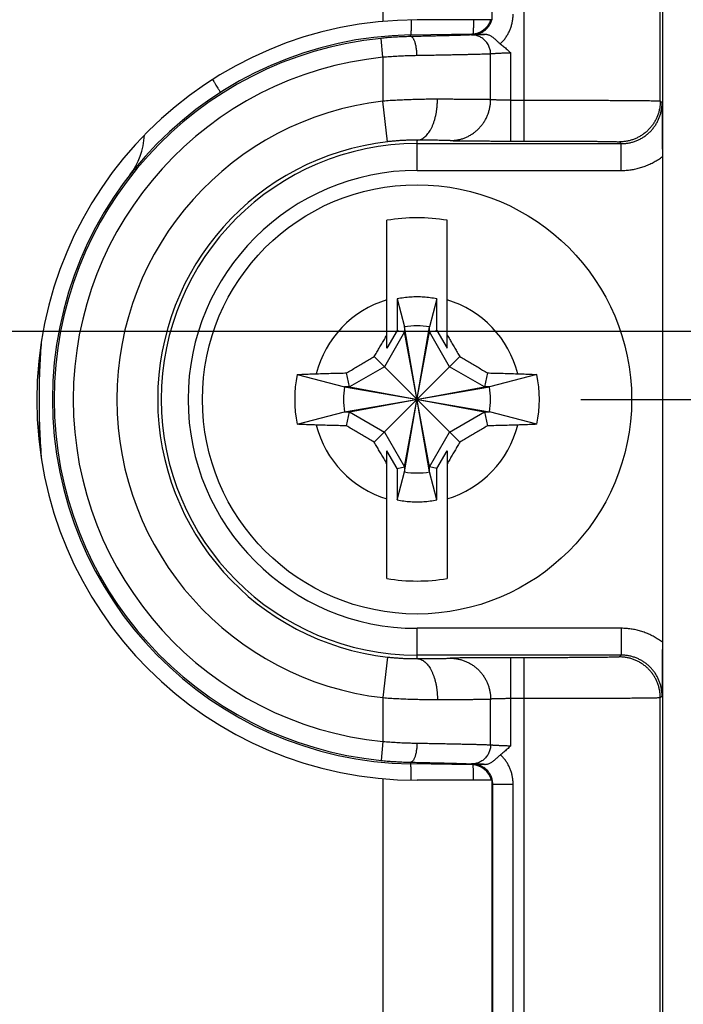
# Model space of a CAD drawing. Header units: inches. Extents: x 0 to 22, y 0 to 17.
# Tile 38 of 49: x 12.215 to 12.702, y 13.235 to 13.958. Entities that reach past the tile are written whole.
import ezdxf

# ---------------------------------------------------------------- set-up
doc = ezdxf.new("R2010")
doc.units = ezdxf.units.IN
doc.header["$LTSCALE"] = 1.21
doc.header["$MEASUREMENT"] = 0
doc.layers.get('0').update_dxf_attribs({"linetype": 'CONTINUOUS'})
doc.layers.add('DIMENSIONS', color=7, linetype='CONTINUOUS')
doc.styles.get("Standard").update_dxf_attribs({"font": 'txt', "width": 0.8})
doc.dimstyles.new('DIMSTYLE_1', dxfattribs={"dimtxt": 0.125, "dimasz": 0.18, "dimexe": 0.18, "dimexo": 0.0625, "dimgap": 0.09, "dimtad": 0, "dimtih": 1, "dimtoh": 1, "dimdec": 3, "dimzin": 4, "dimdsep": 46, "dimtxsty": 'STANDARD', "dimblk": '_FILLED', "dimblk1": '_FILLED', "dimblk2": '_FILLED', "dimcen": 0.09, "dimadec": 0, "dimazin": 0, "dimtp": 0.01, "dimtm": 0.01, "dimtfac": 1, "dimtdec": 3, "dimtofl": 0, "dimtmove": 0, "dimatfit": 3, "dimldrblk": '_FILLED', "dimfxl": 1, "dimtolj": 1, "dimtzin": 4, "dimarcsym": 0})

# ---------------------------------------------------------------- blocks, each defined once
blk = doc.blocks.new('_FILLED')
at = {"color": 0, "linetype": 'BYBLOCK'}
blk.add_solid([(0, 0), (-1, 0.1736), (-1, -0.1736)], dxfattribs=at)
blk = doc.blocks.new('*D7')
at = {"layer": 'DIMENSIONS', "color": 2, "linetype": 'CONTINUOUS'}
for p, q in [((9.70435, 14.44069), (9.70435, 16.0486)), ((11.93824, 13.75354), (11.93824, 16.0486)), ((9.70435, 15.9236), (9.34435, 15.9236)), ((11.93824, 15.9236), (12.29824, 15.9236))]:
    blk.add_line(p, q, dxfattribs=at)
at = {"layer": 'DIMENSIONS', "color": 2, "linetype": 'CONTINUOUS', "xscale": 0.18, "yscale": 0.18, "zscale": 0.18}
blk.add_blockref('_FILLED', (9.70435, 15.9236), dxfattribs=at)
at = {"layer": 'DIMENSIONS', "color": 2, "linetype": 'CONTINUOUS', "xscale": 0.18, "yscale": 0.18, "zscale": 0.18, "rotation": 180}
blk.add_blockref('_FILLED', (11.93824, 15.9236), dxfattribs=at)
at = {"layer": 'DIMENSIONS', "color": 2, "linetype": 'CONTINUOUS', "width": 0.8}
for s, p in [('[', (10.82935, 15.8611)), (']', (11.42935, 15.8611)), ('2.234', (10.20435, 15.8611)), ('56.74', (10.92935, 15.8611))]:
    blk.add_text(s, height=0.125, dxfattribs=at).set_placement(p)
blk = doc.blocks.new('*D8')
at = {"layer": 'DIMENSIONS', "color": 2, "linetype": 'CONTINUOUS'}
for p, q in [((13.43635, 14.07558), (13.43635, 14.79191)), ((13.43635, 14.79191), (13.70785, 14.79191)), ((12.71543, 14.42197), (13.56135, 14.42197)), ((13.43635, 14.42197), (13.43635, 14.07558)), ((13.43635, 13.72918), (13.43635, 14.07558)), ((11.96635, 13.72918), (13.56135, 13.72918))]:
    blk.add_line(p, q, dxfattribs=at)
at = {"layer": 'DIMENSIONS', "color": 2, "linetype": 'CONTINUOUS', "xscale": 0.18, "yscale": 0.18, "zscale": 0.18}
for p, rotation in [((13.43635, 14.42197), 90), ((13.43635, 13.72918), 270)]:
    blk.add_blockref('_FILLED', p, dxfattribs=dict(at, rotation=rotation))
at = {"layer": 'DIMENSIONS', "color": 2, "linetype": 'CONTINUOUS', "width": 0.8}
for s, p in [('[', (14.29535, 14.72941)), (']', (14.79535, 14.72941)), ('.693', (13.77035, 14.72941)), ('17.6', (14.39535, 14.72941))]:
    blk.add_text(s, height=0.125, dxfattribs=at).set_placement(p)
blk = doc.blocks.new('*D9')
at = {"layer": 'DIMENSIONS', "color": 2, "linetype": 'CONTINUOUS'}
for p, q in [((12.71543, 14.42197), (14.31135, 14.42197)), ((14.18635, 14.42197), (14.18635, 14.05054)), ((14.18635, 13.6791), (14.18635, 14.05054)), ((14.18635, 14.05054), (14.18635, 13.37995)), ((12.62665, 13.6791), (14.31135, 13.6791)), ((14.18635, 13.37995), (14.49899, 13.37995))]:
    blk.add_line(p, q, dxfattribs=at)
at = {"layer": 'DIMENSIONS', "color": 2, "linetype": 'CONTINUOUS', "xscale": 0.18, "yscale": 0.18, "zscale": 0.18}
for p, rotation in [((14.18635, 14.42197), 90), ((14.18635, 13.6791), 270)]:
    blk.add_blockref('_FILLED', p, dxfattribs=dict(at, rotation=rotation))
at = {"layer": 'DIMENSIONS', "color": 2, "linetype": 'CONTINUOUS', "width": 0.8}
for s, p in [('[', (15.08649, 13.31745)), (']', (15.68649, 13.31745)), ('.743', (14.56149, 13.31745)), ('18.87', (15.18649, 13.31745))]:
    blk.add_text(s, height=0.125, dxfattribs=at).set_placement(p)

msp = doc.modelspace()

# ---------------------------------------------------------------- linework, layer by layer
at = {"color": 7, "linetype": 'CONTINUOUS'}
for p, q in [((12.58486, 13.8687), (12.58486, 14.42197)), ((12.68486, 13.89809), (12.68486, 14.32198)), ((12.48135, 14.1911), (12.48135, 13.95648)), ((12.56135, 14.1911), (12.56135, 13.9576)), ((12.56135, 13.9576), (12.50635, 13.9576)), ((12.50168, 13.94656), (12.54661, 13.94735)), ((12.5017, 13.94536), (12.50168, 13.94656)), ((12.54714, 13.94683), (12.54661, 13.94735)), ((12.48135, 13.93013), (12.47996, 13.94406)), ((12.56035, 13.89903), (12.56035, 13.93259)), ((12.57516, 13.8687), (12.57516, 13.93331)), ((12.48135, 13.93013), (12.48135, 13.89798)), ((12.48476, 13.86817), (12.48135, 13.89798)), ((12.57516, 13.8987), (12.58486, 13.8987)), ((12.68486, 13.89809), (12.68618, 13.89677)), ((12.50635, 13.84709), (12.50635, 13.86934)), ((12.50635, 13.86677), (12.65618, 13.86677)), ((12.57516, 13.8687), (12.58486, 13.8687)), ((12.65486, 13.8681), (12.65618, 13.86677)), ((12.65618, 13.84709), (12.65618, 13.86677)), ((12.68635, 13.8573), (12.68635, 13.50091)), ((12.50635, 13.84709), (12.65618, 13.84709)), ((12.4843, 13.71679), (12.4843, 13.81056)), ((12.5284, 13.71679), (12.5284, 13.81056)), ((12.4918, 13.75286), (12.4918, 13.72978)), ((12.4918, 13.75286), (12.4972, 13.7323)), ((12.5209, 13.75286), (12.51551, 13.7323)), ((12.5209, 13.72978), (12.5209, 13.75286)), ((12.4972, 13.72864), (12.48242, 13.70304)), ((12.4918, 13.72978), (12.4843, 13.71679)), ((12.4918, 13.72978), (12.4972, 13.72864)), ((12.4972, 13.62591), (12.51551, 13.7323)), ((12.4972, 13.7323), (12.4972, 13.72864)), ((12.51551, 13.62591), (12.4972, 13.7323)), ((12.4972, 13.62957), (12.51551, 13.72864)), ((12.51551, 13.62957), (12.4972, 13.72864)), ((12.51551, 13.72864), (12.51551, 13.7323)), ((12.51551, 13.72864), (12.5209, 13.72978)), ((12.53029, 13.70304), (12.51551, 13.72864)), ((12.5209, 13.72978), (12.5284, 13.71679)), ((12.47496, 13.64771), (12.53775, 13.7105)), ((12.53775, 13.64771), (12.47496, 13.7105)), ((12.48242, 13.70304), (12.45682, 13.68826)), ((12.55589, 13.68826), (12.53029, 13.70304)), ((12.41846, 13.69736), (12.45316, 13.68826)), ((12.45682, 13.68826), (12.45465, 13.69852)), ((12.55805, 13.69852), (12.55589, 13.68826)), ((12.59424, 13.69736), (12.55955, 13.68826)), ((12.45316, 13.66995), (12.55955, 13.68826)), ((12.45682, 13.68826), (12.45316, 13.68826)), ((12.45316, 13.68826), (12.55955, 13.66995)), ((12.45682, 13.66995), (12.55589, 13.68826)), ((12.45682, 13.68826), (12.55589, 13.66995)), ((12.55955, 13.68826), (12.55589, 13.68826)), ((12.41846, 13.66085), (12.45316, 13.66995)), ((12.45316, 13.66995), (12.45682, 13.66995)), ((12.45465, 13.65969), (12.45682, 13.66995)), ((12.45682, 13.66995), (12.48242, 13.65517)), ((12.53029, 13.65517), (12.55589, 13.66995)), ((12.55589, 13.66995), (12.55955, 13.66995)), ((12.55589, 13.66995), (12.55805, 13.65969)), ((12.59424, 13.66085), (12.55955, 13.66995)), ((12.48242, 13.65517), (12.4972, 13.62957)), ((12.51551, 13.62957), (12.53029, 13.65517)), ((12.4843, 13.54765), (12.4843, 13.64142)), ((12.4918, 13.62843), (12.4843, 13.64142)), ((12.5209, 13.62843), (12.5284, 13.64142)), ((12.5284, 13.64142), (12.5284, 13.54765)), ((12.4918, 13.62843), (12.4972, 13.62957)), ((12.4918, 13.62843), (12.4918, 13.60535)), ((12.4972, 13.62957), (12.4972, 13.62591)), ((12.5209, 13.62843), (12.51551, 13.62957)), ((12.51551, 13.62591), (12.51551, 13.62957)), ((12.5209, 13.60535), (12.5209, 13.62843)), ((12.4918, 13.60535), (12.4972, 13.62591)), ((12.5209, 13.60535), (12.51551, 13.62591)), ((12.65618, 13.51112), (12.50635, 13.51112)), ((12.50635, 13.48887), (12.50635, 13.51112)), ((12.65618, 13.51112), (12.65618, 13.49143)), ((12.48476, 13.49004), (12.48135, 13.46023)), ((12.65618, 13.49143), (12.50635, 13.49143)), ((12.65618, 13.49143), (12.65486, 13.49011)), ((12.58486, 13.48951), (12.57516, 13.48951)), ((12.57516, 13.4249), (12.57516, 13.48951)), ((12.58486, 11.8887), (12.58486, 13.48951)), ((12.68618, 13.46144), (12.68486, 13.46011)), ((12.48135, 13.46023), (12.48135, 13.42808)), ((12.56035, 13.42561), (12.56035, 13.45918)), ((12.58486, 13.45951), (12.57516, 13.45951)), ((12.68486, 11.91809), (12.68486, 13.46011)), ((12.48135, 13.42808), (12.47996, 13.41415)), ((12.5017, 13.41285), (12.50168, 13.41165)), ((12.54704, 13.41085), (12.50168, 13.41165)), ((12.54704, 13.41085), (12.54757, 13.41137)), ((12.48135, 13.40073), (12.48135, 11.97748)), ((12.56135, 13.3996), (12.50635, 13.3996)), ((12.56135, 13.3996), (12.56135, 11.9786)), ((12.56135, 13.39629), (12.56188, 13.39681)), ((12.56188, 13.39681), (12.57688, 13.39681)), ((12.56188, 11.9814), (12.56188, 13.39681)), ((12.57688, 11.9814), (12.57688, 13.39681))]:
    msp.add_line(p, q, dxfattribs=at)
msp.add_circle((12.50635, 13.6791), 0.15748, dxfattribs=at)
for centre, radius, start, end in [((12.50635, 13.6786), 0.279, 90, 270), ((12.54635, 13.96235), 0.015, 271, 341.57383), ((12.50635, 13.6791), 0.2675, 91, 269), ((12.50635, 13.6791), 0.26626, 95.68746, 264.31254), ((12.50635, 13.6791), 0.25227, 95.68746, 264.31254), ((12.50635, 13.6791), 0.22029, 96.51624, 263.48376), ((12.25635, 13.87482), 0.05, 321.94334, 357.81927), ((12.50635, 13.6791), 0.19029, 96.51624, 263.48376), ((12.50635, 13.6791), 0.18767, 90, 270), ((12.50635, 13.6791), 0.16799, 90, 270), ((12.50635, 13.6791), 0.13329, 80.47883, 99.52117), ((12.50635, 13.6791), 0.0763, 106.79596, 165.72554), ((12.50635, 13.6791), 0.0763, 14.27446, 73.20404), ((12.50635, 13.6791), 0.05398, 80.23635, 99.76365), ((12.50635, 13.6791), 0.08977, 168.26459, 191.73541), ((12.50635, 13.6791), 0.08977, 348.26459, 11.73541), ((12.50635, 13.6791), 0.05398, 170.23635, 189.76365), ((12.50635, 13.6791), 0.05398, 350.23635, 9.76365), ((12.50635, 13.6791), 0.0763, 194.27446, 253.20404), ((12.50635, 13.6791), 0.0763, 286.79596, 345.72554), ((12.50635, 13.6791), 0.05398, 260.23635, 279.76365), ((12.50635, 13.6791), 0.13329, 260.47883, 279.52117), ((12.54678, 13.39629), 0.01457, 13.15672, 89)]:
    msp.add_arc(centre, radius, start, end, dxfattribs=at)
for points, knots in [([(12.68635, 14.30818), (12.68635, 14.25809), (12.68635, 14.1579), (12.68635, 14.00761), (12.68635, 13.90742), (12.68635, 13.85733)], [0, 0, 0, 0, 0.333332, 0.66667, 1, 1, 1, 1]), ([(12.56748, 13.94001), (12.56814, 13.94063), (12.5694, 13.94195), (12.57111, 13.94407), (12.57262, 13.94634), (12.57392, 13.94873), (12.57499, 13.95123), (12.57583, 13.95382), (12.57644, 13.95646), (12.5768, 13.95914), (12.57688, 13.96093), (12.57688, 13.96183)], [0, 0, 0, 0, 0.111678, 0.223195, 0.334607, 0.445971, 0.557337, 0.668594, 0.779565, 0.890082, 1, 1, 1, 1]), ([(12.50204, 13.95757), (12.50204, 13.95708), (12.50203, 13.95587), (12.50201, 13.95402), (12.50199, 13.95211), (12.50195, 13.95047), (12.50192, 13.94911), (12.50187, 13.94806), (12.50183, 13.94725), (12.50175, 13.94687), (12.50174, 13.94656), (12.50168, 13.94656)], [0, 0, 0, 0, 0.131518, 0.329363, 0.503391, 0.652535, 0.775885, 0.872698, 0.942414, 0.984707, 1, 1, 1, 1]), ([(12.54714, 13.94683), (12.54763, 13.94684), (12.54861, 13.9469), (12.55005, 13.94714), (12.55147, 13.94752), (12.55284, 13.94804), (12.55416, 13.94868), (12.5554, 13.94945), (12.55656, 13.95034), (12.55764, 13.95134), (12.55861, 13.95243), (12.55946, 13.95362), (12.5602, 13.95488), (12.56082, 13.95621), (12.56114, 13.95714), (12.56127, 13.9576)], [0, 0, 0, 0, 0.077011, 0.154021, 0.231022, 0.307997, 0.384914, 0.461772, 0.538598, 0.615422, 0.69227, 0.769154, 0.846073, 0.923023, 1, 1, 1, 1]), ([(12.54775, 13.9576), (12.54775, 13.95737), (12.54774, 13.95642), (12.54773, 13.95482), (12.5477, 13.95291), (12.54767, 13.95127), (12.54763, 13.9499), (12.54758, 13.94886), (12.54755, 13.94804), (12.54747, 13.94769), (12.54746, 13.94742), (12.54744, 13.94739)], [0, 0, 0, 0, 0.067613, 0.281362, 0.469378, 0.63051, 0.763774, 0.868368, 0.943687, 0.989379, 1, 1, 1, 1]), ([(12.5017, 13.94536), (12.50029, 13.94533), (12.49744, 13.94525), (12.49314, 13.94506), (12.48879, 13.94481), (12.48439, 13.94448), (12.48144, 13.94421), (12.47996, 13.94406)], [0, 0, 0, 0, 0.194752, 0.392497, 0.592861, 0.795495, 1, 1, 1, 1]), ([(12.54628, 13.94659), (12.54597, 13.94657), (12.54524, 13.94653), (12.54397, 13.94647), (12.54236, 13.9464), (12.54042, 13.94633), (12.53816, 13.94625), (12.5356, 13.94617), (12.53276, 13.94609), (12.52963, 13.946), (12.52625, 13.94591), (12.52262, 13.94582), (12.51877, 13.94573), (12.51472, 13.94564), (12.5105, 13.94554), (12.50614, 13.94545), (12.5032, 13.94539), (12.5017, 13.94536)], [0, 0, 0, 0, 0.020835, 0.049402, 0.085597, 0.129201, 0.179927, 0.237431, 0.301411, 0.371575, 0.447582, 0.529084, 0.615673, 0.706746, 0.801637, 0.899647, 1, 1, 1, 1]), ([(12.50632, 13.93136), (12.50631, 13.93185), (12.50628, 13.93282), (12.50618, 13.93426), (12.50604, 13.93567), (12.50585, 13.93703), (12.50562, 13.93833), (12.50535, 13.93955), (12.50505, 13.94069), (12.50471, 13.94172), (12.50434, 13.94264), (12.50395, 13.94345), (12.50353, 13.94412), (12.5031, 13.94465), (12.50265, 13.94505), (12.50219, 13.9453), (12.50186, 13.94536), (12.5017, 13.94536)], [0, 0, 0, 0, 0.094414, 0.187955, 0.279706, 0.368774, 0.454309, 0.535511, 0.611655, 0.682103, 0.746329, 0.803957, 0.854807, 0.89898, 0.936995, 0.970003, 1, 1, 1, 1]), ([(12.54628, 13.94659), (12.54645, 13.9466), (12.54685, 13.94663), (12.54757, 13.94666), (12.5485, 13.9467), (12.54964, 13.94674), (12.55098, 13.94678), (12.55249, 13.94682), (12.55416, 13.94687), (12.55532, 13.9469), (12.55592, 13.94691)], [0, 0, 0, 0, 0.051654, 0.125978, 0.22288, 0.341616, 0.480846, 0.638637, 0.812614, 1, 1, 1, 1]), ([(12.56035, 13.93259), (12.56035, 13.93309), (12.56029, 13.93408), (12.56006, 13.93554), (12.55967, 13.93697), (12.55914, 13.93835), (12.55847, 13.93967), (12.55766, 13.94091), (12.55673, 13.94206), (12.55569, 13.9431), (12.55454, 13.94402), (12.5533, 13.94481), (12.55199, 13.94547), (12.55061, 13.94599), (12.54919, 13.94635), (12.54774, 13.94656), (12.54677, 13.9466), (12.54628, 13.94659)], [0, 0, 0, 0, 0.067054, 0.134102, 0.201125, 0.268107, 0.335031, 0.401885, 0.468658, 0.535345, 0.601943, 0.668453, 0.734881, 0.801236, 0.867531, 0.93378, 1, 1, 1, 1]), ([(12.55592, 13.94691), (12.55501, 13.9469), (12.55311, 13.94688), (12.55019, 13.94686), (12.54818, 13.94684), (12.54714, 13.94683)], [0, 0, 0, 0, 0.31376, 0.646847, 1, 1, 1, 1]), ([(12.56748, 13.94001), (12.56723, 13.9402), (12.5667, 13.94063), (12.56589, 13.94134), (12.56501, 13.94214), (12.56408, 13.94298), (12.56312, 13.9438), (12.56214, 13.94458), (12.56116, 13.94526), (12.56019, 13.94583), (12.55925, 13.94628), (12.55834, 13.9466), (12.55748, 13.9468), (12.55668, 13.9469), (12.55617, 13.94691), (12.55592, 13.94691)], [0, 0, 0, 0, 0.068389, 0.147651, 0.234735, 0.326227, 0.41942, 0.510961, 0.598066, 0.679749, 0.75523, 0.824446, 0.888226, 0.946773, 1, 1, 1, 1]), ([(12.56748, 13.94001), (12.56829, 13.93939), (12.56997, 13.93803), (12.57251, 13.93578), (12.57425, 13.93416), (12.57516, 13.93331)], [0, 0, 0, 0, 0.300785, 0.633859, 1, 1, 1, 1]), ([(12.50632, 13.93136), (12.50469, 13.93133), (12.50142, 13.93126), (12.49648, 13.93108), (12.49147, 13.93084), (12.48642, 13.93052), (12.48304, 13.93027), (12.48135, 13.93013)], [0, 0, 0, 0, 0.194801, 0.392957, 0.593721, 0.796338, 1, 1, 1, 1]), ([(12.56035, 13.93259), (12.56, 13.93257), (12.55918, 13.93253), (12.55776, 13.93248), (12.55599, 13.93241), (12.55387, 13.93235), (12.55142, 13.93228), (12.54863, 13.9322), (12.54553, 13.93213), (12.54214, 13.93205), (12.53845, 13.93197), (12.53451, 13.93188), (12.53031, 13.9318), (12.52587, 13.93171), (12.52123, 13.93162), (12.5164, 13.93153), (12.51141, 13.93145), (12.50803, 13.93139), (12.50632, 13.93136)], [0, 0, 0, 0, 0.019435, 0.045637, 0.07848, 0.117797, 0.163386, 0.215013, 0.272438, 0.3354, 0.403624, 0.476815, 0.554655, 0.636789, 0.72282, 0.812332, 0.904886, 1, 1, 1, 1]), ([(12.57516, 13.93331), (12.57466, 13.93329), (12.57365, 13.93326), (12.57216, 13.9332), (12.5707, 13.93315), (12.56929, 13.93309), (12.56793, 13.93303), (12.56665, 13.93298), (12.56546, 13.93292), (12.56436, 13.93287), (12.56338, 13.93281), (12.56251, 13.93276), (12.56177, 13.93272), (12.56117, 13.93268), (12.56071, 13.93264), (12.56045, 13.93261), (12.56035, 13.93259)], [0, 0, 0, 0, 0.101951, 0.202873, 0.301742, 0.397556, 0.48933, 0.576103, 0.656982, 0.731156, 0.797917, 0.856622, 0.906657, 0.947492, 0.978707, 1, 1, 1, 1]), ([(12.35636, 13.91384), (12.35665, 13.91338), (12.35731, 13.91231), (12.35829, 13.91069), (12.35927, 13.90907), (12.3601, 13.90768), (12.36079, 13.90652), (12.36129, 13.90562), (12.36171, 13.90492), (12.36183, 13.90457), (12.36199, 13.90431), (12.36195, 13.90428)], [0, 0, 0, 0, 0.14678, 0.341363, 0.512482, 0.659101, 0.780333, 0.87545, 0.943898, 0.985336, 1, 1, 1, 1]), ([(12.52135, 13.89934), (12.51981, 13.89934), (12.51668, 13.89934), (12.51191, 13.89929), (12.50702, 13.8992), (12.50201, 13.89906), (12.49692, 13.89887), (12.49177, 13.89863), (12.48657, 13.89833), (12.48309, 13.8981), (12.48135, 13.89798)], [0, 0, 0, 0, 0.115497, 0.234735, 0.357212, 0.482421, 0.609841, 0.73894, 0.869177, 1, 1, 1, 1]), ([(12.50635, 13.86934), (12.50679, 13.86935), (12.50767, 13.86944), (12.50897, 13.8698), (12.51026, 13.87039), (12.5115, 13.8712), (12.51271, 13.87222), (12.51386, 13.87345), (12.51496, 13.87486), (12.516, 13.87646), (12.51696, 13.87823), (12.51784, 13.88016), (12.51863, 13.88223), (12.51933, 13.88443), (12.51994, 13.88674), (12.52044, 13.88914), (12.52084, 13.89162), (12.52113, 13.89416), (12.5213, 13.89674), (12.52135, 13.89847), (12.52135, 13.89934)], [0, 0, 0, 0, 0.036083, 0.073052, 0.11162, 0.152369, 0.195736, 0.242013, 0.291358, 0.34382, 0.399352, 0.457831, 0.519067, 0.582819, 0.6488, 0.716688, 0.786133, 0.856762, 0.928184, 1, 1, 1, 1]), ([(12.56035, 13.89903), (12.56, 13.89904), (12.55918, 13.89906), (12.55777, 13.89909), (12.556, 13.89912), (12.55389, 13.89915), (12.55144, 13.89917), (12.54866, 13.8992), (12.54556, 13.89922), (12.54216, 13.89925), (12.53849, 13.89927), (12.53454, 13.89929), (12.53034, 13.89931), (12.52592, 13.89932), (12.5229, 13.89934), (12.52135, 13.89934)], [0, 0, 0, 0, 0.026865, 0.063063, 0.108425, 0.16274, 0.225756, 0.297182, 0.376683, 0.463884, 0.558376, 0.65972, 0.767446, 0.881055, 1, 1, 1, 1]), ([(12.53072, 13.86903), (12.53159, 13.86903), (12.53331, 13.86911), (12.53587, 13.86946), (12.5384, 13.87003), (12.54086, 13.87082), (12.54325, 13.87182), (12.54554, 13.87303), (12.54773, 13.87444), (12.54978, 13.87604), (12.55168, 13.87781), (12.55343, 13.87974), (12.55501, 13.88182), (12.5564, 13.88403), (12.55759, 13.88635), (12.55859, 13.88877), (12.55937, 13.89126), (12.55993, 13.89382), (12.56027, 13.89642), (12.56035, 13.89816), (12.56035, 13.89903)], [0, 0, 0, 0, 0.055184, 0.110385, 0.165615, 0.220883, 0.276196, 0.331561, 0.386981, 0.44246, 0.498, 0.5536, 0.609258, 0.664971, 0.720733, 0.776538, 0.832377, 0.88824, 0.944118, 1, 1, 1, 1]), ([(12.57516, 13.8987), (12.57466, 13.8987), (12.57365, 13.8987), (12.57216, 13.89871), (12.5707, 13.89872), (12.56929, 13.89873), (12.56794, 13.89875), (12.56666, 13.89877), (12.56546, 13.89879), (12.56437, 13.89882), (12.56338, 13.89885), (12.56251, 13.89888), (12.56177, 13.89891), (12.56117, 13.89895), (12.56071, 13.89899), (12.56045, 13.89901), (12.56035, 13.89903)], [0, 0, 0, 0, 0.101973, 0.20288, 0.301701, 0.397441, 0.489133, 0.575853, 0.656726, 0.730938, 0.797741, 0.856462, 0.906506, 0.947366, 0.978631, 1, 1, 1, 1]), ([(12.58486, 13.8987), (12.58703, 13.8987), (12.59136, 13.8987), (12.59784, 13.8987), (12.60426, 13.89869), (12.61059, 13.89868), (12.61682, 13.89867), (12.6229, 13.89865), (12.62883, 13.89864), (12.63457, 13.89862), (12.6401, 13.8986), (12.64539, 13.89858), (12.65042, 13.89855), (12.65517, 13.89852), (12.65963, 13.8985), (12.66377, 13.89847), (12.66758, 13.89843), (12.67104, 13.8984), (12.67414, 13.89837), (12.67686, 13.89833), (12.67919, 13.89829), (12.68113, 13.89826), (12.68265, 13.89821), (12.68377, 13.8982), (12.68444, 13.89812), (12.68479, 13.89815), (12.68486, 13.89809)], [0, 0, 0, 0, 0.065086, 0.129915, 0.194189, 0.257626, 0.319959, 0.380925, 0.440269, 0.49774, 0.553087, 0.60607, 0.656463, 0.704066, 0.748693, 0.790168, 0.828322, 0.862987, 0.89401, 0.921254, 0.944602, 0.963955, 0.979227, 0.990353, 0.997283, 1, 1, 1, 1]), ([(12.68486, 13.89809), (12.68486, 13.89722), (12.68478, 13.89548), (12.68444, 13.89288), (12.68387, 13.89032), (12.68309, 13.88782), (12.68208, 13.8854), (12.68087, 13.88308), (12.67947, 13.88087), (12.67787, 13.87879), (12.6761, 13.87686), (12.67417, 13.87509), (12.67209, 13.87349), (12.66988, 13.87208), (12.66756, 13.87087), (12.66513, 13.86987), (12.66264, 13.86908), (12.66008, 13.86851), (12.65748, 13.86817), (12.65573, 13.8681), (12.65486, 13.8681)], [0, 0, 0, 0, 0.055554, 0.111109, 0.166664, 0.22222, 0.277776, 0.333332, 0.388888, 0.444444, 0.500001, 0.555557, 0.611113, 0.66667, 0.722226, 0.777781, 0.833337, 0.888892, 0.944446, 1, 1, 1, 1]), ([(12.65618, 13.86677), (12.65706, 13.86677), (12.6588, 13.86685), (12.6614, 13.86719), (12.66396, 13.86776), (12.66646, 13.86855), (12.66888, 13.86955), (12.67121, 13.87076), (12.67342, 13.87217), (12.67549, 13.87377), (12.67743, 13.87554), (12.6792, 13.87747), (12.68079, 13.87955), (12.6822, 13.88176), (12.68341, 13.88408), (12.68441, 13.88651), (12.6852, 13.889), (12.68576, 13.89156), (12.68611, 13.89416), (12.68618, 13.8959), (12.68618, 13.89677)], [0, 0, 0, 0, 0.055574, 0.111146, 0.166716, 0.222285, 0.277851, 0.333417, 0.388981, 0.444545, 0.500108, 0.555672, 0.611235, 0.666797, 0.722353, 0.7779, 0.833435, 0.888959, 0.944478, 1, 1, 1, 1]), ([(12.68618, 13.89677), (12.68619, 13.89496), (12.68622, 13.89147), (12.68625, 13.88642), (12.68628, 13.88173), (12.6863, 13.87741), (12.68632, 13.87344), (12.68633, 13.8698), (12.68634, 13.86643), (12.68635, 13.86328), (12.68635, 13.86027), (12.68635, 13.8583), (12.68635, 13.85733)], [0, 0, 0, 0, 0.137753, 0.265571, 0.384477, 0.494017, 0.594367, 0.686257, 0.770944, 0.850255, 0.926044, 1, 1, 1, 1]), ([(12.50635, 13.86934), (12.50551, 13.86935), (12.50381, 13.86934), (12.5012, 13.8693), (12.49852, 13.86922), (12.49578, 13.8691), (12.49302, 13.86893), (12.49024, 13.86872), (12.48749, 13.86847), (12.48566, 13.86827), (12.48476, 13.86817)], [0, 0, 0, 0, 0.116042, 0.236699, 0.361026, 0.487994, 0.61649, 0.745385, 0.873576, 1, 1, 1, 1]), ([(12.53072, 13.86903), (12.53049, 13.86905), (12.52992, 13.86907), (12.52895, 13.8691), (12.5277, 13.86913), (12.5262, 13.86916), (12.52445, 13.86919), (12.52246, 13.86921), (12.52024, 13.86924), (12.51781, 13.86926), (12.51518, 13.86929), (12.51238, 13.86931), (12.50941, 13.86932), (12.50739, 13.86934), (12.50635, 13.86934)], [0, 0, 0, 0, 0.0292, 0.06938, 0.120397, 0.18205, 0.254054, 0.335947, 0.427204, 0.527242, 0.635348, 0.750737, 0.872596, 1, 1, 1, 1]), ([(12.53072, 13.86903), (12.53095, 13.86902), (12.5315, 13.869), (12.53246, 13.86897), (12.53368, 13.86894), (12.53516, 13.86891), (12.53689, 13.86889), (12.53885, 13.86886), (12.54104, 13.86884), (12.54343, 13.86882), (12.54603, 13.86879), (12.5488, 13.86878), (12.55173, 13.86876), (12.55481, 13.86874), (12.55802, 13.86873), (12.56133, 13.86872), (12.56473, 13.86871), (12.56818, 13.86871), (12.57167, 13.8687), (12.574, 13.8687), (12.57516, 13.8687)], [0, 0, 0, 0, 0.015476, 0.037048, 0.064626, 0.098043, 0.137038, 0.181288, 0.230553, 0.284579, 0.343054, 0.40559, 0.471744, 0.541125, 0.613391, 0.688142, 0.764812, 0.842775, 0.921384, 1, 1, 1, 1]), ([(12.58486, 13.8687), (12.5865, 13.8687), (12.58976, 13.8687), (12.59466, 13.8687), (12.59953, 13.86869), (12.60435, 13.86868), (12.60908, 13.86866), (12.61368, 13.86865), (12.61814, 13.86863), (12.62243, 13.86861), (12.62652, 13.86858), (12.63041, 13.86856), (12.63406, 13.86853), (12.63747, 13.86849), (12.64061, 13.86846), (12.64347, 13.86843), (12.64602, 13.86839), (12.64828, 13.86835), (12.6502, 13.86831), (12.65181, 13.86827), (12.65305, 13.86822), (12.65398, 13.86821), (12.65451, 13.86812), (12.65481, 13.86815), (12.65486, 13.8681)], [0, 0, 0, 0, 0.06995, 0.140045, 0.209801, 0.278742, 0.346408, 0.412346, 0.47613, 0.537451, 0.596047, 0.651649, 0.703976, 0.752737, 0.79765, 0.838492, 0.875105, 0.907323, 0.934955, 0.957831, 0.975821, 0.988832, 0.99686, 1, 1, 1, 1]), ([(12.65618, 13.84709), (12.65738, 13.84709), (12.65978, 13.84718), (12.66337, 13.84757), (12.66692, 13.84822), (12.67042, 13.84913), (12.67384, 13.85029), (12.67716, 13.85169), (12.68038, 13.85333), (12.68345, 13.85519), (12.6854, 13.85658), (12.68635, 13.8573)], [0, 0, 0, 0, 0.110937, 0.222226, 0.33362, 0.444898, 0.556118, 0.667447, 0.778717, 0.889634, 1, 1, 1, 1]), ([(12.5209, 13.75286), (12.5193, 13.75317), (12.51609, 13.7537), (12.51123, 13.75418), (12.50635, 13.75434), (12.50147, 13.75418), (12.49661, 13.7537), (12.4934, 13.75317), (12.4918, 13.75286)], [0, 0, 0, 0, 0.16666, 0.33333, 0.5, 0.66667, 0.83334, 1, 1, 1, 1]), ([(12.23065, 13.72157), (12.23016, 13.71539), (12.22931, 13.70124), (12.229, 13.68707), (12.229, 13.67909)], [0, 0, 0, 0, 0.437321, 1, 1, 1, 1]), ([(12.47496, 13.7105), (12.47557, 13.71156), (12.4768, 13.71366), (12.47865, 13.71681), (12.48051, 13.71997), (12.48239, 13.72316), (12.48366, 13.7253), (12.4843, 13.72638)], [0, 0, 0, 0, 0.198735, 0.396521, 0.594746, 0.795157, 1, 1, 1, 1]), ([(12.5284, 13.72638), (12.52904, 13.7253), (12.53031, 13.72316), (12.5322, 13.71997), (12.53406, 13.71681), (12.5359, 13.71366), (12.53713, 13.71156), (12.53775, 13.7105)], [0, 0, 0, 0, 0.204841, 0.405252, 0.603477, 0.801264, 1, 1, 1, 1]), ([(12.45465, 13.69852), (12.45584, 13.69923), (12.45818, 13.70062), (12.46163, 13.70267), (12.465, 13.70466), (12.46832, 13.70662), (12.47163, 13.70856), (12.47385, 13.70985), (12.47496, 13.7105)], [0, 0, 0, 0, 0.176225, 0.345656, 0.510851, 0.673958, 0.836571, 1, 1, 1, 1]), ([(12.53775, 13.7105), (12.53887, 13.70985), (12.5411, 13.70855), (12.54443, 13.70659), (12.54776, 13.70463), (12.55112, 13.70264), (12.55456, 13.7006), (12.55687, 13.69922), (12.55805, 13.69852)], [0, 0, 0, 0, 0.164881, 0.32848, 0.492028, 0.657043, 0.825566, 1, 1, 1, 1]), ([(12.41846, 13.69736), (12.41998, 13.69744), (12.42305, 13.69757), (12.4277, 13.69776), (12.43083, 13.69787), (12.43241, 13.69792)], [0, 0, 0, 0, 0.326993, 0.660414, 1, 1, 1, 1]), ([(12.43241, 13.69792), (12.43454, 13.69799), (12.4386, 13.69811), (12.44443, 13.69827), (12.44972, 13.69841), (12.45306, 13.69849), (12.45465, 13.69852)], [0, 0, 0, 0, 0.286948, 0.548398, 0.785609, 1, 1, 1, 1]), ([(12.55805, 13.69852), (12.55963, 13.69849), (12.56295, 13.69841), (12.56822, 13.69828), (12.57406, 13.69811), (12.57815, 13.69799), (12.58029, 13.69792)], [0, 0, 0, 0, 0.212434, 0.448771, 0.710766, 1, 1, 1, 1]), ([(12.58029, 13.69792), (12.58187, 13.69787), (12.585, 13.69776), (12.58965, 13.69757), (12.59272, 13.69744), (12.59424, 13.69736)], [0, 0, 0, 0, 0.339586, 0.673007, 1, 1, 1, 1]), ([(12.229, 13.67909), (12.229, 13.67108), (12.22933, 13.65625), (12.23024, 13.64145), (12.23081, 13.63467)], [0, 0, 0, 0, 0.540963, 1, 1, 1, 1]), ([(12.43241, 13.66029), (12.43083, 13.66034), (12.4277, 13.66045), (12.42305, 13.66064), (12.41998, 13.66077), (12.41846, 13.66085)], [0, 0, 0, 0, 0.339586, 0.673007, 1, 1, 1, 1]), ([(12.45465, 13.65969), (12.45308, 13.65972), (12.44975, 13.6598), (12.44448, 13.65993), (12.43864, 13.6601), (12.43455, 13.66022), (12.43241, 13.66029)], [0, 0, 0, 0, 0.212434, 0.448771, 0.710766, 1, 1, 1, 1]), ([(12.47496, 13.64771), (12.47384, 13.64836), (12.47161, 13.64966), (12.46827, 13.65162), (12.46494, 13.65358), (12.46158, 13.65557), (12.45815, 13.65761), (12.45583, 13.65899), (12.45465, 13.65969)], [0, 0, 0, 0, 0.164883, 0.328483, 0.492032, 0.657047, 0.825568, 1, 1, 1, 1]), ([(12.55805, 13.65969), (12.55686, 13.65898), (12.55453, 13.65759), (12.55107, 13.65554), (12.54771, 13.65355), (12.54438, 13.65159), (12.54107, 13.64965), (12.53886, 13.64836), (12.53775, 13.64771)], [0, 0, 0, 0, 0.176227, 0.345659, 0.510854, 0.673961, 0.836573, 1, 1, 1, 1]), ([(12.58029, 13.66029), (12.57817, 13.66022), (12.5741, 13.6601), (12.56828, 13.65994), (12.56299, 13.6598), (12.55964, 13.65972), (12.55805, 13.65969)], [0, 0, 0, 0, 0.286948, 0.548398, 0.785609, 1, 1, 1, 1]), ([(12.59424, 13.66085), (12.59272, 13.66077), (12.58965, 13.66064), (12.585, 13.66045), (12.58187, 13.66034), (12.58029, 13.66029)], [0, 0, 0, 0, 0.326993, 0.660414, 1, 1, 1, 1]), ([(12.4843, 13.63183), (12.48366, 13.63291), (12.48239, 13.63505), (12.48051, 13.63824), (12.47865, 13.6414), (12.4768, 13.64455), (12.47557, 13.64665), (12.47496, 13.64771)], [0, 0, 0, 0, 0.204841, 0.405252, 0.603477, 0.801264, 1, 1, 1, 1]), ([(12.53775, 13.64771), (12.53713, 13.64665), (12.5359, 13.64455), (12.53406, 13.6414), (12.5322, 13.63824), (12.53031, 13.63505), (12.52904, 13.63291), (12.5284, 13.63183)], [0, 0, 0, 0, 0.198736, 0.396523, 0.594748, 0.795159, 1, 1, 1, 1]), ([(12.4918, 13.60535), (12.4934, 13.60503), (12.49661, 13.60451), (12.50147, 13.60403), (12.50635, 13.60387), (12.51123, 13.60403), (12.51609, 13.60451), (12.5193, 13.60503), (12.5209, 13.60535)], [0, 0, 0, 0, 0.16666, 0.33333, 0.5, 0.66667, 0.83334, 1, 1, 1, 1]), ([(12.68635, 13.50091), (12.6854, 13.50163), (12.68345, 13.50302), (12.68038, 13.50488), (12.67717, 13.50652), (12.67384, 13.50792), (12.67042, 13.50908), (12.66692, 13.50999), (12.66337, 13.51064), (12.65978, 13.51103), (12.65738, 13.51112), (12.65618, 13.51112)], [0, 0, 0, 0, 0.110341, 0.221237, 0.332503, 0.443837, 0.555066, 0.666353, 0.777755, 0.889053, 1, 1, 1, 1]), ([(12.68635, 13.50088), (12.68635, 13.4999), (12.68635, 13.49794), (12.68635, 13.49493), (12.68634, 13.49178), (12.68633, 13.48841), (12.68632, 13.48477), (12.6863, 13.4808), (12.68628, 13.47648), (12.68625, 13.47179), (12.68622, 13.46674), (12.68619, 13.46325), (12.68618, 13.46144)], [0, 0, 0, 0, 0.073827, 0.149614, 0.228932, 0.313628, 0.405533, 0.505904, 0.615466, 0.734394, 0.862231, 1, 1, 1, 1]), ([(12.68635, 13.50088), (12.68635, 13.32044), (12.68635, 12.95956), (12.68635, 12.41824), (12.68635, 12.05736), (12.68635, 11.87692)], [0, 0, 0, 0, 0.333332, 0.666668, 1, 1, 1, 1]), ([(12.48476, 13.49004), (12.48566, 13.48994), (12.48749, 13.48974), (12.49024, 13.48949), (12.49302, 13.48928), (12.49578, 13.48911), (12.49852, 13.48899), (12.5012, 13.48891), (12.50381, 13.48887), (12.50551, 13.48886), (12.50635, 13.48887)], [0, 0, 0, 0, 0.126394, 0.254571, 0.383465, 0.51197, 0.63895, 0.763291, 0.883957, 1, 1, 1, 1]), ([(12.65486, 13.49011), (12.65481, 13.49006), (12.65451, 13.49009), (12.65398, 13.49), (12.65305, 13.48999), (12.65181, 13.48994), (12.6502, 13.4899), (12.64828, 13.48986), (12.64602, 13.48982), (12.64347, 13.48978), (12.64061, 13.48975), (12.63747, 13.48972), (12.63406, 13.48968), (12.63041, 13.48965), (12.62652, 13.48963), (12.62243, 13.4896), (12.61814, 13.48958), (12.61368, 13.48956), (12.60908, 13.48955), (12.60435, 13.48953), (12.59953, 13.48952), (12.59466, 13.48951), (12.58976, 13.48951), (12.5865, 13.48951), (12.58486, 13.48951)], [0, 0, 0, 0, 0.00314, 0.011168, 0.024179, 0.042169, 0.065045, 0.092677, 0.124895, 0.161508, 0.20235, 0.247263, 0.296024, 0.348351, 0.403953, 0.462549, 0.52387, 0.587654, 0.653592, 0.721258, 0.790199, 0.859955, 0.93005, 1, 1, 1, 1]), ([(12.68486, 13.46011), (12.68486, 13.46099), (12.68478, 13.46273), (12.68444, 13.46533), (12.68387, 13.46789), (12.68309, 13.47039), (12.68208, 13.47281), (12.68087, 13.47513), (12.67947, 13.47734), (12.67787, 13.47942), (12.6761, 13.48135), (12.67417, 13.48312), (12.67209, 13.48472), (12.66988, 13.48613), (12.66756, 13.48734), (12.66513, 13.48834), (12.66264, 13.48913), (12.66008, 13.48969), (12.65748, 13.49004), (12.65573, 13.49011), (12.65486, 13.49011)], [0, 0, 0, 0, 0.055554, 0.111109, 0.166664, 0.22222, 0.277776, 0.333332, 0.388888, 0.444444, 0.500001, 0.555557, 0.611113, 0.66667, 0.722226, 0.777781, 0.833337, 0.888892, 0.944446, 1, 1, 1, 1]), ([(12.68618, 13.46144), (12.68618, 13.46231), (12.68611, 13.46405), (12.68576, 13.46665), (12.6852, 13.46921), (12.68441, 13.4717), (12.68341, 13.47412), (12.6822, 13.47645), (12.68079, 13.47866), (12.6792, 13.48074), (12.67743, 13.48267), (12.67549, 13.48444), (12.67342, 13.48604), (12.67121, 13.48745), (12.66888, 13.48866), (12.66646, 13.48966), (12.66396, 13.49045), (12.6614, 13.49102), (12.6588, 13.49136), (12.65706, 13.49143), (12.65618, 13.49143)], [0, 0, 0, 0, 0.055522, 0.111041, 0.166565, 0.222101, 0.277648, 0.333204, 0.388766, 0.444329, 0.499893, 0.555456, 0.611019, 0.666584, 0.722149, 0.777716, 0.833284, 0.888854, 0.944426, 1, 1, 1, 1]), ([(12.50635, 13.48887), (12.50739, 13.48887), (12.50941, 13.48888), (12.51238, 13.4889), (12.51518, 13.48892), (12.51781, 13.48895), (12.52024, 13.48897), (12.52246, 13.489), (12.52446, 13.48902), (12.52621, 13.48905), (12.52771, 13.48908), (12.52895, 13.48911), (12.52992, 13.48914), (12.53049, 13.48916), (12.53072, 13.48918)], [0, 0, 0, 0, 0.127417, 0.2493, 0.364716, 0.472849, 0.572907, 0.664171, 0.74606, 0.818053, 0.879689, 0.93068, 0.970838, 1, 1, 1, 1]), ([(12.50635, 13.48887), (12.50679, 13.48886), (12.50767, 13.48877), (12.50897, 13.4884), (12.51026, 13.48781), (12.5115, 13.48701), (12.51271, 13.48599), (12.51386, 13.48476), (12.51496, 13.48335), (12.516, 13.48175), (12.51696, 13.47998), (12.51784, 13.47805), (12.51863, 13.47598), (12.51933, 13.47378), (12.51994, 13.47147), (12.52044, 13.46907), (12.52084, 13.46659), (12.52113, 13.46405), (12.5213, 13.46147), (12.52135, 13.45974), (12.52135, 13.45887)], [0, 0, 0, 0, 0.036084, 0.073054, 0.111622, 0.152373, 0.195742, 0.24202, 0.291366, 0.343829, 0.399362, 0.457841, 0.519077, 0.582828, 0.648808, 0.716696, 0.786139, 0.856766, 0.928186, 1, 1, 1, 1]), ([(12.57516, 13.48951), (12.574, 13.48951), (12.57167, 13.48951), (12.56818, 13.4895), (12.56473, 13.4895), (12.56133, 13.48949), (12.55802, 13.48948), (12.55481, 13.48947), (12.55173, 13.48945), (12.5488, 13.48943), (12.54603, 13.48942), (12.54343, 13.48939), (12.54104, 13.48937), (12.53885, 13.48935), (12.53689, 13.48932), (12.53516, 13.4893), (12.53368, 13.48927), (12.53246, 13.48924), (12.5315, 13.48921), (12.53095, 13.48919), (12.53072, 13.48918)], [0, 0, 0, 0, 0.078612, 0.157217, 0.235178, 0.311845, 0.386593, 0.458856, 0.528233, 0.594385, 0.65692, 0.715394, 0.769419, 0.818682, 0.86293, 0.901923, 0.935341, 0.962923, 0.984502, 1, 1, 1, 1]), ([(12.53072, 13.48918), (12.53159, 13.48918), (12.53331, 13.4891), (12.53587, 13.48875), (12.53839, 13.48818), (12.54086, 13.48739), (12.54325, 13.48639), (12.54554, 13.48518), (12.54772, 13.48377), (12.54978, 13.48217), (12.55168, 13.4804), (12.55343, 13.47847), (12.55501, 13.47639), (12.5564, 13.47418), (12.55759, 13.47186), (12.55859, 13.46944), (12.55937, 13.46695), (12.55993, 13.46439), (12.56027, 13.46179), (12.56035, 13.46005), (12.56035, 13.45918)], [0, 0, 0, 0, 0.055175, 0.11037, 0.165596, 0.220861, 0.276173, 0.331537, 0.386958, 0.442439, 0.497981, 0.553584, 0.609245, 0.664961, 0.720725, 0.776532, 0.832373, 0.888237, 0.944116, 1, 1, 1, 1]), ([(12.48135, 13.46023), (12.48309, 13.46011), (12.48657, 13.45988), (12.49177, 13.45958), (12.49692, 13.45934), (12.50201, 13.45915), (12.50702, 13.45901), (12.51191, 13.45892), (12.51668, 13.45887), (12.51981, 13.45886), (12.52135, 13.45887)], [0, 0, 0, 0, 0.130823, 0.261059, 0.390157, 0.517577, 0.642786, 0.765265, 0.884503, 1, 1, 1, 1]), ([(12.52135, 13.45887), (12.5229, 13.45887), (12.52592, 13.45888), (12.53035, 13.4589), (12.53454, 13.45892), (12.53849, 13.45894), (12.54217, 13.45896), (12.54556, 13.45899), (12.54866, 13.45901), (12.55144, 13.45904), (12.55389, 13.45906), (12.55601, 13.45909), (12.55777, 13.45912), (12.55918, 13.45915), (12.56, 13.45917), (12.56035, 13.45918)], [0, 0, 0, 0, 0.118963, 0.232584, 0.340319, 0.44167, 0.536169, 0.623376, 0.702884, 0.774314, 0.837329, 0.891634, 0.936979, 0.973155, 1, 1, 1, 1]), ([(12.57516, 13.45951), (12.57466, 13.45951), (12.57365, 13.45951), (12.57216, 13.4595), (12.5707, 13.45949), (12.56929, 13.45948), (12.56794, 13.45946), (12.56666, 13.45944), (12.56546, 13.45942), (12.56437, 13.45939), (12.56338, 13.45936), (12.56251, 13.45933), (12.56177, 13.4593), (12.56117, 13.45926), (12.56071, 13.45922), (12.56045, 13.4592), (12.56035, 13.45918)], [0, 0, 0, 0, 0.101973, 0.202881, 0.301703, 0.397443, 0.489134, 0.575854, 0.656726, 0.730939, 0.797742, 0.856462, 0.906506, 0.947366, 0.978631, 1, 1, 1, 1]), ([(12.68486, 13.46011), (12.68479, 13.46006), (12.68444, 13.46009), (12.68377, 13.46001), (12.68265, 13.46), (12.68113, 13.45995), (12.67919, 13.45992), (12.67686, 13.45988), (12.67414, 13.45984), (12.67104, 13.45981), (12.66758, 13.45978), (12.66377, 13.45974), (12.65963, 13.45971), (12.65517, 13.45969), (12.65042, 13.45966), (12.64539, 13.45963), (12.6401, 13.45961), (12.63457, 13.45959), (12.62883, 13.45957), (12.6229, 13.45955), (12.61682, 13.45954), (12.61059, 13.45953), (12.60426, 13.45952), (12.59784, 13.45951), (12.59136, 13.45951), (12.58703, 13.45951), (12.58486, 13.45951)], [0, 0, 0, 0, 0.002717, 0.009647, 0.020773, 0.036045, 0.055398, 0.078746, 0.10599, 0.137013, 0.171678, 0.209832, 0.251307, 0.295934, 0.343537, 0.39393, 0.446913, 0.50226, 0.559731, 0.619075, 0.680041, 0.742374, 0.805811, 0.870085, 0.934914, 1, 1, 1, 1]), ([(12.48135, 13.42808), (12.48304, 13.42794), (12.48642, 13.42769), (12.49147, 13.42737), (12.49648, 13.42713), (12.50142, 13.42695), (12.50469, 13.42688), (12.50632, 13.42685)], [0, 0, 0, 0, 0.203667, 0.40628, 0.607043, 0.805203, 1, 1, 1, 1]), ([(12.50632, 13.42685), (12.50631, 13.42636), (12.50627, 13.42539), (12.50618, 13.42395), (12.50603, 13.42254), (12.50585, 13.42118), (12.50562, 13.41988), (12.50535, 13.41866), (12.50505, 13.41752), (12.50471, 13.41649), (12.50434, 13.41557), (12.50395, 13.41476), (12.50353, 13.41409), (12.5031, 13.41356), (12.50265, 13.41316), (12.50219, 13.41291), (12.50186, 13.41285), (12.5017, 13.41285)], [0, 0, 0, 0, 0.094409, 0.187945, 0.279691, 0.368756, 0.454289, 0.53549, 0.611634, 0.682083, 0.746311, 0.803942, 0.854796, 0.898972, 0.93699, 0.970001, 1, 1, 1, 1]), ([(12.50632, 13.42685), (12.50803, 13.42682), (12.51141, 13.42676), (12.5164, 13.42667), (12.52123, 13.42659), (12.52586, 13.4265), (12.53029, 13.42641), (12.5345, 13.42633), (12.53845, 13.42624), (12.54214, 13.42616), (12.54554, 13.42608), (12.54864, 13.426), (12.55142, 13.42593), (12.55388, 13.42586), (12.556, 13.42579), (12.55777, 13.42573), (12.55918, 13.42568), (12.56, 13.42564), (12.56035, 13.42561)], [0, 0, 0, 0, 0.095093, 0.187581, 0.277024, 0.363006, 0.44513, 0.523012, 0.596286, 0.664604, 0.727648, 0.785126, 0.836767, 0.882331, 0.921603, 0.954402, 0.980575, 1, 1, 1, 1]), ([(12.56035, 13.42561), (12.56035, 13.42512), (12.56029, 13.42413), (12.56006, 13.42267), (12.55967, 13.42124), (12.55914, 13.41986), (12.55847, 13.41854), (12.55766, 13.4173), (12.55673, 13.41615), (12.55569, 13.41511), (12.55454, 13.41419), (12.5533, 13.4134), (12.55199, 13.41274), (12.55061, 13.41222), (12.54919, 13.41186), (12.54774, 13.41165), (12.54677, 13.41161), (12.54628, 13.41162)], [0, 0, 0, 0, 0.067055, 0.134104, 0.201128, 0.26811, 0.335034, 0.401889, 0.468662, 0.535349, 0.601947, 0.668457, 0.734885, 0.801239, 0.867533, 0.933781, 1, 1, 1, 1]), ([(12.56035, 13.42561), (12.56045, 13.4256), (12.56071, 13.42557), (12.56117, 13.42553), (12.56177, 13.42549), (12.56251, 13.42544), (12.56337, 13.4254), (12.56436, 13.42534), (12.56546, 13.42529), (12.56665, 13.42523), (12.56793, 13.42518), (12.56929, 13.42512), (12.5707, 13.42506), (12.57216, 13.42501), (12.57365, 13.42495), (12.57466, 13.42492), (12.57516, 13.4249)], [0, 0, 0, 0, 0.021291, 0.052487, 0.093267, 0.143228, 0.201904, 0.268713, 0.342975, 0.423917, 0.510711, 0.602482, 0.698286, 0.797144, 0.898055, 1, 1, 1, 1]), ([(12.57516, 13.4249), (12.57427, 13.42407), (12.57256, 13.42248), (12.57006, 13.42026), (12.56842, 13.41892), (12.56762, 13.41831)], [0, 0, 0, 0, 0.365398, 0.698443, 1, 1, 1, 1]), ([(12.55607, 13.41129), (12.55632, 13.41129), (12.55683, 13.41131), (12.55762, 13.41141), (12.55848, 13.41161), (12.55938, 13.41194), (12.56032, 13.41239), (12.56129, 13.41297), (12.56227, 13.41367), (12.56325, 13.41445), (12.56422, 13.4153), (12.56515, 13.41615), (12.56603, 13.41696), (12.56684, 13.41768), (12.56737, 13.41811), (12.56762, 13.4183)], [0, 0, 0, 0, 0.052654, 0.110644, 0.173923, 0.242752, 0.318019, 0.399694, 0.487011, 0.578965, 0.672673, 0.764681, 0.852195, 0.931682, 1, 1, 1, 1]), ([(12.57688, 13.39681), (12.57688, 13.39769), (12.5768, 13.39946), (12.57644, 13.40209), (12.57585, 13.4047), (12.57502, 13.40724), (12.57396, 13.40971), (12.57268, 13.41207), (12.5712, 13.41431), (12.56951, 13.4164), (12.56827, 13.41769), (12.56762, 13.41831)], [0, 0, 0, 0, 0.109828, 0.220266, 0.331192, 0.44246, 0.553915, 0.665434, 0.77698, 0.888515, 1, 1, 1, 1]), ([(12.47996, 13.41415), (12.48144, 13.414), (12.48438, 13.41373), (12.48878, 13.4134), (12.49314, 13.41315), (12.49744, 13.41296), (12.50029, 13.41288), (12.5017, 13.41285)], [0, 0, 0, 0, 0.20441, 0.406989, 0.607353, 0.805153, 1, 1, 1, 1]), ([(12.5017, 13.41285), (12.50319, 13.41282), (12.50612, 13.41276), (12.51047, 13.41267), (12.51469, 13.41257), (12.51874, 13.41248), (12.5226, 13.41239), (12.52624, 13.4123), (12.52963, 13.41221), (12.53275, 13.41212), (12.5356, 13.41204), (12.53817, 13.41196), (12.54043, 13.41188), (12.54237, 13.41181), (12.54397, 13.41174), (12.54524, 13.41168), (12.54597, 13.41164), (12.54628, 13.41162)], [0, 0, 0, 0, 0.099844, 0.197565, 0.292375, 0.383537, 0.47033, 0.552096, 0.628273, 0.698502, 0.76254, 0.82016, 0.870986, 0.914616, 0.950772, 0.979256, 1, 1, 1, 1]), ([(12.50183, 13.41101), (12.50181, 13.41116), (12.50177, 13.41133), (12.50175, 13.41164), (12.50172, 13.41167)], [0, 0, 0, 0, 0.785132, 1, 1, 1, 1]), ([(12.5021, 13.39964), (12.5021, 13.40018), (12.50209, 13.40151), (12.50207, 13.40354), (12.50204, 13.40564), (12.502, 13.40743), (12.50195, 13.40892), (12.5019, 13.41005), (12.50186, 13.41076), (12.50183, 13.41101)], [0, 0, 0, 0, 0.141677, 0.351656, 0.536076, 0.69391, 0.824285, 0.926492, 1, 1, 1, 1]), ([(12.55607, 13.41129), (12.55546, 13.41131), (12.55428, 13.41134), (12.55258, 13.41139), (12.55104, 13.41143), (12.54969, 13.41147), (12.54853, 13.41151), (12.54758, 13.41155), (12.54686, 13.41158), (12.54645, 13.41161), (12.54628, 13.41162)], [0, 0, 0, 0, 0.187557, 0.361664, 0.519576, 0.658857, 0.777592, 0.874404, 0.948575, 1, 1, 1, 1]), ([(12.54784, 13.3996), (12.54784, 13.3999), (12.54783, 13.40099), (12.54781, 13.40277), (12.54778, 13.40486), (12.54774, 13.40665), (12.54769, 13.40813), (12.54764, 13.40926), (12.54758, 13.41013), (12.54753, 13.41054), (12.54747, 13.41082), (12.54744, 13.41085)], [0, 0, 0, 0, 0.07804, 0.290279, 0.476792, 0.636181, 0.767406, 0.869872, 0.943333, 0.987804, 1, 1, 1, 1]), ([(12.56157, 13.39981), (12.56146, 13.4003), (12.56121, 13.40127), (12.56067, 13.40269), (12.55999, 13.40403), (12.55918, 13.4053), (12.55824, 13.40648), (12.55718, 13.40756), (12.55602, 13.40852), (12.55476, 13.40936), (12.55342, 13.41006), (12.55202, 13.41062), (12.55057, 13.41103), (12.54908, 13.41129), (12.54807, 13.41136), (12.54757, 13.41137)], [0, 0, 0, 0, 0.076978, 0.153914, 0.230785, 0.307585, 0.38436, 0.461162, 0.538026, 0.614966, 0.691955, 0.76896, 0.845969, 0.922982, 1, 1, 1, 1]), ([(12.54757, 13.41137), (12.54857, 13.41136), (12.55051, 13.41135), (12.55335, 13.41132), (12.55518, 13.4113), (12.55607, 13.41129)], [0, 0, 0, 0, 0.352655, 0.6857, 1, 1, 1, 1]), ([(12.56188, 13.39681), (12.56188, 13.39731), (12.56183, 13.39826), (12.56169, 13.3992), (12.5616, 13.39964)], [0, 0, 0, 0, 0.529224, 1, 1, 1, 1])]:
    msp.add_open_spline(points, degree=3, knots=knots, dxfattribs=at)
for points in [[(12.22899, 13.70851), (12.22899, 13.6987), (12.229, 13.6889), (12.229, 13.67909)], [(12.229, 13.67909), (12.229, 13.66892), (12.229, 13.65874), (12.229, 13.64857)], [(12.5616, 13.39964), (12.56159, 13.3997), (12.56158, 13.39975), (12.56157, 13.39981)]]:
    msp.add_open_spline(points, degree=3, dxfattribs=at)

# ---------------------------------------------------------------- dimensions: what is measured, and where the dimension line sits
at = {"layer": 'DIMENSIONS', "color": 2, "linetype": 'CONTINUOUS'}
dim = msp.add_linear_dim(base=(11.93824, 15.9236), p1=(9.70435, 14.44069), p2=(11.93824, 13.75354), dimstyle='DIMSTYLE_1', dxfattribs=at)
dim.commit()
dim.dimension.update_dxf_attribs({"geometry": '*D7', "text_midpoint": (10.86685, 15.9236), "dimtype": 160})
for base, p2, picture, middle in [((13.43635, 13.72918), (11.96635, 13.72918), '*D8', (14.33285, 14.79191)), ((14.18635, 13.6791), (12.62665, 13.6791), '*D9', (15.17399, 13.37995))]:
    dim = msp.add_linear_dim(base=base, p1=(12.71543, 14.42197), p2=p2, angle=270, dimstyle='DIMSTYLE_1', dxfattribs=at)
    dim.commit()
    dim.dimension.update_dxf_attribs({"geometry": picture, "text_midpoint": middle, "dimtype": 160})

doc.saveas('drawing.dxf')
